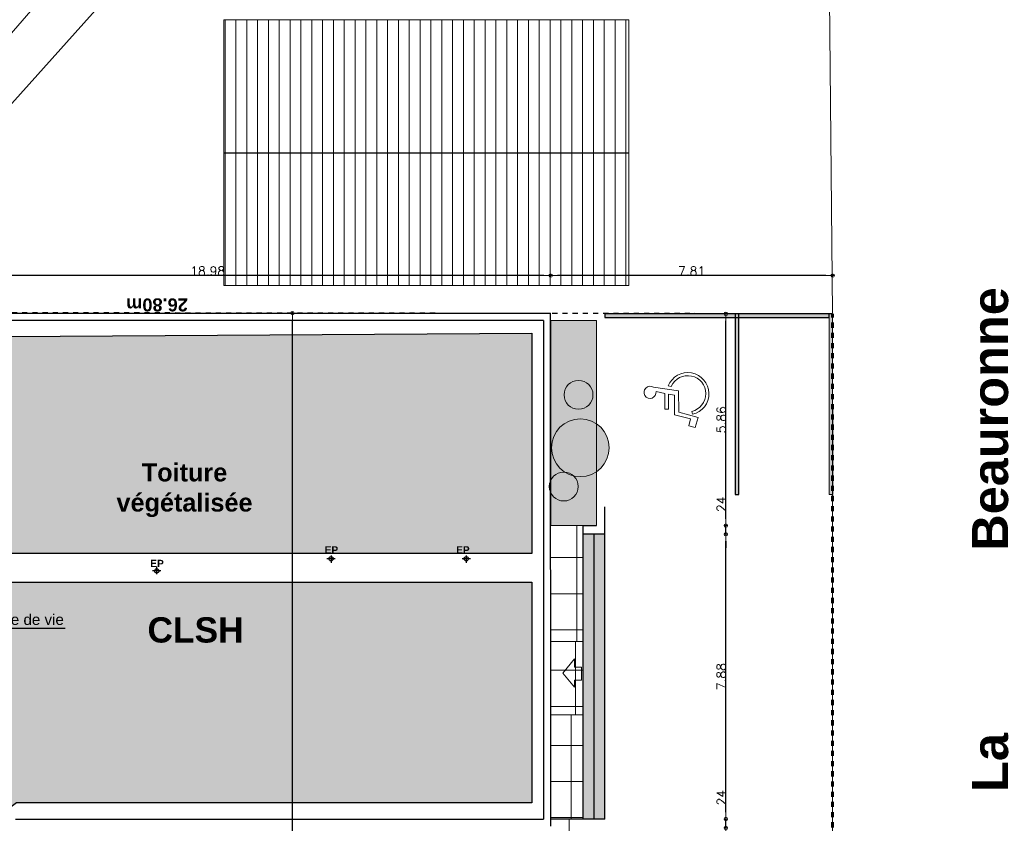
# Model space of a CAD drawing. Extents: x -155768 to 32626, y 53734 to 472609.
# Tile 17 of 33: x -92268 to -65009, y 136812 to 159054. Entities that reach past the tile are written whole.
import ezdxf

# ---------------------------------------------------------------- set-up
doc = ezdxf.new("R2010")
doc.units = 0
doc.header["$MEASUREMENT"] = 0
doc.linetypes.add('Traits', pattern=[282.222223, 141.111112, -141.111112])
for name, color, linetype in [('Cotat 1_200', 7, 'Continuous'), ('Escalier', 7, 'Continuous'), ('Hachures 2D', 7, 'Continuous'), ('Lignes2D', 7, 'Continuous'), ('Limites', 7, 'Continuous'), ('Mobiliers', 7, 'Continuous'), ('Murs Périphériques', 7, 'Continuous'), ('Plancher béton', 7, 'Continuous'), ('Sols Exter', 7, 'Continuous'), ('Texte 2D', 7, 'Continuous'), ('Toiture Terrasse', 253, 'Continuous'), ('Voirie nouvelle', 7, 'Continuous'), ('Voirie éxistante', 7, 'Continuous')]:
    doc.layers.add(name, color=color, linetype=linetype)
doc.styles.get("Standard").update_dxf_attribs({"font": 'txt', "bigfont": 'BIGFONT.SHX'})
doc.styles.add('STYLE_GENERE_1', font='arial.ttf')
doc.styles.add('STYLE_GENERE_4', font='arialbd.ttf')
doc.dimstyles.new('STYLE_GENERE__2', dxfattribs={"dimtxt": 250, "dimasz": 190, "dimexe": 0.18, "dimexo": 0, "dimgap": 0.09, "dimtad": 1, "dimlfac": 0.001, "dimzin": 0, "dimdsep": 46, "dimtxsty": 'Standard', "dimblk": 'ARROWHEAD_7', "dimcen": 0.09, "dimclrd": 256, "dimclre": 256, "dimclrt": 256, "dimadec": 0, "dimazin": 0, "dimtfac": 1, "dimtmove": 0, "dimatfit": 3, "dimfxl": 1, "dimfxlon": 1, "dimtolj": 1, "dimtzin": 0, "dimlwe": -1, "dimarcsym": 0})

# ---------------------------------------------------------------- blocks, each defined once
blk = doc.blocks.new('Symb Handicapé 12', base_point=(-22621, 257556))
at = {"layer": 'Voirie nouvelle', "color": 164, "linetype": 'Continuous', "lineweight": 18}
for p, q in [((-22879, 258434), (-22785, 257736)), ((-22712, 258115), (-22761, 258357)), ((-22916, 258024), (-22905, 257938)), ((-22275, 258113), (-22712, 258115)), ((-22657, 257848), (-22692, 258019)), ((-22692, 258019), (-22275, 258017)), ((-22275, 258017), (-22275, 258113)), ((-22785, 257736), (-22191, 257733)), ((-22113, 257846), (-22657, 257848)), ((-22191, 257733), (-22045, 257196)), ((-22005, 257407), (-22113, 257846)), ((-22132, 257352), (-22213, 257370)), ((-21811, 257449), (-22005, 257407)), ((-21769, 257280), (-21811, 257449)), ((-22045, 257196), (-21769, 257280))]:
    blk.add_line(p, q, dxfattribs=at)
for centre, major_axis, start_param, end_param in [((-22740, 258526), (167, 0), 4.583801, 10.008202), ((-22701, 257481), (584, 0), 1.947533, 6.059917), ((-22701, 257481), (500, 0), 1.989195, 6.059917)]:
    blk.add_ellipse(centre, major_axis=major_axis, ratio=0.999933, start_param=start_param, end_param=end_param, dxfattribs=at)
blk = doc.blocks.new('ARROWHEAD_7')
at = {"color": 0, "linetype": 'Continuous', "lineweight": 0}
for p, q in [((0, 0), (-1, 0)), ((-0.25, 0), (0.25, 0)), ((0, -0.25), (0, 0.25))]:
    blk.add_line(p, q, dxfattribs=at)
blk.add_circle((0, 0), 0.25, dxfattribs=at)
blk = doc.blocks.new('*D189', base_point=(-22621, 257556))
at = {"layer": 'Cotat 1_200', "transparency": 16777216}
for p, q in [((-77569, 151970), (-77569, 151972)), ((-69762, 151970), (-69762, 151972))]:
    blk.add_line(p, q, dxfattribs=at)
at = {"layer": 'Cotat 1_200', "lineweight": -2, "transparency": 16777216}
blk.add_line((-69952, 151971), (-77379, 151971), dxfattribs=at)
at = {"layer": 'Defpoints', "color": 0, "linetype": 'Continuous', "transparency": 16777216}
for p in [(-77569, 151971), (-77569, 150933), (-69762, 150913)]:
    blk.add_point(p, dxfattribs=at)
at = {"layer": 'Cotat 1_200', "linetype": 'Continuous', "lineweight": -2, "transparency": 16777216, "xscale": 190, "yscale": 190, "zscale": 190, "rotation": 180}
blk.add_blockref('ARROWHEAD_7', (-77569, 151971), dxfattribs=at)
at = {"layer": 'Cotat 1_200', "linetype": 'Continuous', "lineweight": -2, "transparency": 16777216, "xscale": 190, "yscale": 190, "zscale": 190}
blk.add_blockref('ARROWHEAD_7', (-69762, 151971), dxfattribs=at)
at = {"layer": 'Cotat 1_200', "linetype": 'Continuous', "transparency": 16777216, "insert": (-73666, 152096), "char_height": 250, "attachment_point": 5}
blk.add_mtext('\\A1;7.81', dxfattribs=at)
blk = doc.blocks.new('*D190', base_point=(-22621, 257556))
at = {"layer": 'Cotat 1_200', "transparency": 16777216}
for p, q in [((-96554, 151970), (-96554, 151972)), ((-77569, 151970), (-77569, 151972))]:
    blk.add_line(p, q, dxfattribs=at)
at = {"layer": 'Cotat 1_200', "lineweight": -2, "transparency": 16777216}
blk.add_line((-77759, 151971), (-96364, 151971), dxfattribs=at)
at = {"layer": 'Defpoints', "color": 0, "linetype": 'Continuous', "transparency": 16777216}
for p in [(-96554, 151971), (-96554, 150947), (-77569, 150933)]:
    blk.add_point(p, dxfattribs=at)
at = {"layer": 'Cotat 1_200', "linetype": 'Continuous', "lineweight": -2, "transparency": 16777216, "xscale": 190, "yscale": 190, "zscale": 190, "rotation": 180}
blk.add_blockref('ARROWHEAD_7', (-96554, 151971), dxfattribs=at)
at = {"layer": 'Cotat 1_200', "linetype": 'Continuous', "lineweight": -2, "transparency": 16777216, "xscale": 190, "yscale": 190, "zscale": 190}
blk.add_blockref('ARROWHEAD_7', (-77569, 151971), dxfattribs=at)
at = {"layer": 'Cotat 1_200', "linetype": 'Continuous', "transparency": 16777216, "insert": (-87062, 152096), "char_height": 250, "attachment_point": 5}
blk.add_mtext('\\A1;18.98', dxfattribs=at)
blk = doc.blocks.new('*D201', base_point=(-22621, 257556))
at = {"layer": 'Cotat 1_200', "lineweight": -2, "transparency": 16777216}
for p, q in [((-72718, 137120), (-72718, 137727)), ((-72718, 136684), (-72718, 136930)), ((-72718, 136494), (-72718, 136304))]:
    blk.add_line(p, q, dxfattribs=at)
at = {"layer": 'Cotat 1_200', "transparency": 16777216}
for p, q in [((-72719, 136930), (-72718, 136930)), ((-72719, 136684), (-72718, 136684))]:
    blk.add_line(p, q, dxfattribs=at)
at = {"layer": 'Defpoints', "color": 0, "linetype": 'Continuous', "transparency": 16777216}
for p in [(-76067, 136930), (-72718, 136930), (-76059, 136684)]:
    blk.add_point(p, dxfattribs=at)
at = {"layer": 'Cotat 1_200', "linetype": 'Continuous', "lineweight": -2, "transparency": 16777216, "xscale": 190, "yscale": 190, "zscale": 190}
for p, rotation in [((-72718, 136930), 270), ((-72718, 136684), 90)]:
    blk.add_blockref('ARROWHEAD_7', p, dxfattribs=dict(at, rotation=rotation))
at = {"layer": 'Cotat 1_200', "linetype": 'Continuous', "transparency": 16777216, "insert": (-72843, 137519), "char_height": 250, "attachment_point": 5, "rotation": 90}
blk.add_mtext('\\A1;\\A1;24', dxfattribs=at)
blk = doc.blocks.new('*D202', base_point=(-22621, 257556))
at = {"layer": 'Cotat 1_200', "transparency": 16777216}
for p, q in [((-72719, 144812), (-72718, 144812)), ((-72719, 136930), (-72718, 136930))]:
    blk.add_line(p, q, dxfattribs=at)
at = {"layer": 'Cotat 1_200', "lineweight": -2, "transparency": 16777216}
blk.add_line((-72718, 137120), (-72718, 144622), dxfattribs=at)
at = {"layer": 'Defpoints', "color": 0, "linetype": 'Continuous', "transparency": 16777216}
for p in [(-76067, 144812), (-72718, 144812), (-76067, 136930)]:
    blk.add_point(p, dxfattribs=at)
at = {"layer": 'Cotat 1_200', "linetype": 'Continuous', "lineweight": -2, "transparency": 16777216, "xscale": 190, "yscale": 190, "zscale": 190}
for p, rotation in [((-72718, 144812), 90), ((-72718, 136930), 270)]:
    blk.add_blockref('ARROWHEAD_7', p, dxfattribs=dict(at, rotation=rotation))
at = {"layer": 'Cotat 1_200', "linetype": 'Continuous', "transparency": 16777216, "insert": (-72843, 140871), "char_height": 250, "attachment_point": 5, "rotation": 90}
blk.add_mtext('\\A1;7.88', dxfattribs=at)
blk = doc.blocks.new('*D203', base_point=(-22621, 257556))
at = {"layer": 'Cotat 1_200', "lineweight": -2, "transparency": 16777216}
for p, q in [((-72718, 145242), (-72718, 145849)), ((-72718, 144812), (-72718, 145052)), ((-72718, 144622), (-72718, 144432))]:
    blk.add_line(p, q, dxfattribs=at)
at = {"layer": 'Cotat 1_200', "transparency": 16777216}
for p, q in [((-72719, 145052), (-72718, 145052)), ((-72719, 144812), (-72718, 144812))]:
    blk.add_line(p, q, dxfattribs=at)
at = {"layer": 'Defpoints', "color": 0, "linetype": 'Continuous', "transparency": 16777216}
for p in [(-76667, 145052), (-72718, 145052), (-76067, 144812)]:
    blk.add_point(p, dxfattribs=at)
at = {"layer": 'Cotat 1_200', "linetype": 'Continuous', "lineweight": -2, "transparency": 16777216, "xscale": 190, "yscale": 190, "zscale": 190}
for p, rotation in [((-72718, 145052), 270), ((-72718, 144812), 90)]:
    blk.add_blockref('ARROWHEAD_7', p, dxfattribs=dict(at, rotation=rotation))
at = {"layer": 'Cotat 1_200', "linetype": 'Continuous', "transparency": 16777216, "insert": (-72843, 145641), "char_height": 250, "attachment_point": 5, "rotation": 90}
blk.add_mtext('\\A1;24', dxfattribs=at)
blk = doc.blocks.new('*D204', base_point=(-22621, 257556))
at = {"layer": 'Cotat 1_200', "transparency": 16777216}
for p, q in [((-72719, 150913), (-72718, 150913)), ((-72719, 145052), (-72718, 145052))]:
    blk.add_line(p, q, dxfattribs=at)
at = {"layer": 'Cotat 1_200', "lineweight": -2, "transparency": 16777216}
blk.add_line((-72718, 145242), (-72718, 150723), dxfattribs=at)
at = {"layer": 'Defpoints', "color": 0, "linetype": 'Continuous', "transparency": 16777216}
for p in [(-76061, 150913), (-72718, 150913), (-76667, 145052)]:
    blk.add_point(p, dxfattribs=at)
at = {"layer": 'Cotat 1_200', "linetype": 'Continuous', "lineweight": -2, "transparency": 16777216, "xscale": 190, "yscale": 190, "zscale": 190}
for p, rotation in [((-72718, 150913), 90), ((-72718, 145052), 270)]:
    blk.add_blockref('ARROWHEAD_7', p, dxfattribs=dict(at, rotation=rotation))
at = {"layer": 'Cotat 1_200', "linetype": 'Continuous', "transparency": 16777216, "insert": (-72843, 147983), "char_height": 250, "attachment_point": 5, "rotation": 90}
blk.add_mtext('\\A1;5.86', dxfattribs=at)
blk = doc.blocks.new('*D205', base_point=(-22621, 257556))
at = {"layer": 'Cotat 1_200', "transparency": 16777216}
for p, q in [((-84716, 150933), (-84717, 150933)), ((-84716, 116476), (-84717, 116476))]:
    blk.add_line(p, q, dxfattribs=at)
at = {"layer": 'Cotat 1_200', "lineweight": -2, "transparency": 16777216}
blk.add_line((-84717, 116666), (-84717, 150743), dxfattribs=at)
at = {"layer": 'Defpoints', "color": 0, "linetype": 'Continuous', "transparency": 16777216}
for p in [(-84717, 150933), (-77569, 150933), (-83882, 116476)]:
    blk.add_point(p, dxfattribs=at)
at = {"layer": 'Cotat 1_200', "linetype": 'Continuous', "lineweight": -2, "transparency": 16777216, "xscale": 190, "yscale": 190, "zscale": 190}
for p, rotation in [((-84717, 150933), 90), ((-84717, 116476), 270)]:
    blk.add_blockref('ARROWHEAD_7', p, dxfattribs=dict(at, rotation=rotation))
at = {"layer": 'Cotat 1_200', "linetype": 'Continuous', "lineweight": 20, "transparency": 16777216, "insert": (-84842, 133705), "char_height": 250, "attachment_point": 5, "rotation": 90}
blk.add_mtext('\\A1;34.46', dxfattribs=at)

msp = doc.modelspace()

# ---------------------------------------------------------------- hatches: boundary and pattern name
at = {"layer": 'Mobiliers', "linetype": 'Continuous', "lineweight": 9}
msp.add_hatch(color=81, dxfattribs=at).paths.add_polyline_path([(-77562.618, 145052.131), (-76301.317, 145052.131), (-76301.317, 150728.441), (-77562.618, 150728.441)])
h = msp.add_hatch(color=73, dxfattribs=at)
edge = h.paths.add_edge_path()
edge.add_arc((-76797.035, 148671.341), 400, 90, 270)
edge.add_arc((-76797.035, 148671.341), 400, 270, 450)
h = msp.add_hatch(color=73, dxfattribs=at)
edge = h.paths.add_edge_path()
edge.add_arc((-76746.257, 147206.87), 800, 90, 270)
edge.add_arc((-76746.257, 147206.87), 800, 270, 450)
h = msp.add_hatch(color=73, dxfattribs=at)
edge = h.paths.add_edge_path()
edge.add_arc((-77205.423, 146133.501), 400, 90, 270)
edge.add_arc((-77205.423, 146133.501), 400, 270, 450)
h = msp.add_hatch(dxfattribs=at)
h.set_pattern_fill('GRILLE_100_100', color=8, angle=90, style=0, pattern_type=2)
h.set_pattern_definition([(90, (-76840.4, 142165.7), (-1000, 6e-14), []), (180, (-76840.4, 142165.7), (-6e-14, -1000), [])])
h.paths.add_polyline_path([(-77564.794, 141847.93), (-77564.794, 145052.131), (-76666.653, 145052.131), (-76666.653, 141847.93)], flags=0)
at = {"layer": 'Mobiliers', "linetype": 'Continuous', "lineweight": 15}
h = msp.add_hatch(dxfattribs=at)
h.set_pattern_fill('GRILLE_100_100', color=250, angle=90, style=0, pattern_type=2)
h.set_pattern_definition([(270, (-76882.2, 141045.3), (-1000, 6e-14), []), (1e-14, (-76882.2, 141045.3), (6e-14, 1000), [])])
h.paths.add_polyline_path([(-77562.541, 139816.749), (-76666.653, 139816.749), (-76666.653, 141847.93), (-77562.541, 141847.93)])
at = {"layer": 'Mobiliers', "linetype": 'Continuous', "lineweight": 9}
h = msp.add_hatch(dxfattribs=at)
h.set_pattern_fill('GRILLE_100_100', color=8, angle=90, style=0, pattern_type=2)
h.set_pattern_definition([(90, (-76999.2, 137968.5), (-1000, 6e-14), []), (180, (-76999.2, 137968.5), (-6e-14, -1000), [])])
h.paths.add_polyline_path([(-77562.541, 136930.191), (-77562.541, 139816.749), (-76666.653, 139816.749), (-76666.653, 136930.191)], flags=0)
at = {"layer": 'Murs Périphériques', "linetype": 'Continuous', "lineweight": 20}
h = msp.add_hatch(dxfattribs=at)
h.set_pattern_fill('HACHURE_TOIT_1', color=251, angle=90, style=0, pattern_type=2)
h.set_pattern_definition([(270, (-76383.57, 156672.58), (-300, 2e-14), [])])
h.paths.add_polyline_path([(-86612.614, 151695.476), (-86612.614, 159052.79), (-75404.834, 159052.79), (-75404.834, 151695.476)])
at = {"layer": 'Murs Périphériques', "linetype": 'Continuous', "lineweight": 15}
for points in [[(-76465.921, 139849.22), (-76465.921, 141856.712), (-76398.85, 141856.712), (-76398.85, 139849.22)], [(-76162.947, 139849.22), (-76162.947, 141856.712), (-76095.876, 141856.712), (-76095.876, 139849.22)]]:
    msp.add_hatch(color=250, dxfattribs=at).paths.add_polyline_path(points, flags=0)
at = {"layer": 'Sols Exter', "linetype": 'Continuous', "lineweight": 9}
msp.add_hatch(color=9, dxfattribs=at).paths.add_polyline_path([(-76666.653, 136930.191), (-76666.653, 144812.131), (-76066.653, 144812.131), (-76066.653, 136930.191)])
at = {"layer": 'Toiture Terrasse', "true_color": 0x5c5c5c}
h = msp.add_hatch(dxfattribs=at)
h.set_pattern_fill('ANSI31', color=251, scale=10)
h.set_pattern_definition([(45, (-87820.251, 146976.8683), (-0.883883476, 0.883883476), [])])
h.paths.add_polyline_path([(-78086.627, 150381.44), (-92594.328, 150283.45), (-92594.328, 147717.964), (-95173.494, 147738.094), (-97819.112, 145762.547), (-99446.534, 148017.518), (-108320.483, 141356.573), (-104588.281, 136369.665), (-93985.963, 144281.406), (-78086.627, 144281.406)])
h.paths.add_polyline_path([(-78086.627, 143481.406), (-93720.376, 143481.406), (-104108.938, 135729.175), (-100676.77, 131143.166), (-92356.248, 137380.621), (-78086.627, 137381.372)])
h.paths.add_polyline_path([(-83877.714, 144170.395), (-83404.999, 144170.395), (-83404.999, 144582.537), (-83877.714, 144582.537)], flags=25)
h.paths.add_polyline_path([(-80238.234, 144170.395), (-79765.519, 144170.395), (-79765.519, 144582.537), (-80238.234, 144582.537)], flags=25)
at = {"layer": 'Voirie nouvelle', "linetype": 'Continuous'}
for points in [[(-69862.363, 150812.94), (-69862.363, 150912.939), (-76065.547, 150912.939), (-76065.547, 150812.94)], [(-72457.582, 145912.335), (-72357.583, 145912.432), (-72362.411, 150912.867), (-72462.41, 150912.771)]]:
    msp.add_hatch(color=256, dxfattribs=at).paths.add_polyline_path(points)
at = {"layer": 'Voirie nouvelle', "linetype": 'Continuous', "lineweight": 60}
msp.add_hatch(color=255, dxfattribs=at).paths.add_polyline_path([(-69857.583, 145912.298), (-69757.584, 145912.395), (-69762.412, 150912.83), (-69862.411, 150912.734)])

# ---------------------------------------------------------------- linework, layer by layer
at = {"layer": 'Escalier', "linetype": 'Continuous'}
for p, q in [((-76066.653, 136930.597), (-76066.653, 145572.731)), ((-76666.653, 136930.191), (-76666.653, 145052.131)), ((-76666.653, 145052.131), (-76301.317, 145052.131)), ((-76066.653, 144812.131), (-76670.844, 144812.131)), ((-76366.653, 136930.516), (-76366.653, 144812.131)), ((-76066.653, 136930.597), (-77562.541, 136930.191))]:
    msp.add_line(p, q, dxfattribs=at)
at = {"layer": 'Hachures 2D', "color": 251, "linetype": 'Continuous', "lineweight": 20, "flags": 128}
msp.add_lwpolyline([(-76712.395, 141136.202), (-76907.513, 141136.202), (-76907.513, 141362.424), (-77227.719, 140965.9), (-76907.513, 140578.388), (-76907.513, 140771.37), (-76712.395, 140771.37)], close=True, dxfattribs=at)
at = {"layer": 'Lignes2D', "color": 59, "linetype": 'Continuous', "lineweight": 20}
for p, q in [((-77562.541, 136930.191), (-76066.653, 136930.191)), ((-77059.046, 125059.954), (-77059.046, 136930.191))]:
    msp.add_line(p, q, dxfattribs=at)
at = {"layer": 'Limites', "color": 32, "linetype": 'Traits', "lineweight": 60, "flags": 128}
msp.add_lwpolyline([(-69764.222, 117225.991), (-69762.41, 150912.939)], dxfattribs=at)
at = {"layer": 'Mobiliers', "color": 59, "linetype": 'Continuous', "lineweight": 20, "flags": 128}
for points in [[(-77562.618, 145052.131), (-76301.317, 145052.131), (-76301.317, 150728.441), (-77562.618, 150728.441)], [(-77562.541, 139816.749), (-76666.653, 139816.749), (-76666.653, 141847.93), (-77562.541, 141847.93)]]:
    msp.add_lwpolyline(points, close=True, dxfattribs=at)
for points in [[(-76797.035, 149071.341, 1), (-76797.035, 148271.341, 1)], [(-76746.257, 148006.87, 1), (-76746.257, 146406.87, 1)], [(-77205.423, 146533.501, 1), (-77205.423, 145733.501, 1)]]:
    msp.add_lwpolyline(points, format="xyb", close=True, dxfattribs=at)
at = {"layer": 'Murs Périphériques', "linetype": 'Continuous'}
for p, q in [((-96543.499, 150933.073), (-77569.323, 150933.069)), ((-77562.242, 136730.191), (-77569.323, 150933.069)), ((-96476.67, 150733.3), (-77762.541, 150733.3)), ((-77762.541, 150733.073), (-77762.541, 136930.191)), ((-92379.912, 136930.191), (-77762.541, 136930.191))]:
    msp.add_line(p, q, dxfattribs=at)
at = {"layer": 'Murs Périphériques', "color": 59, "linetype": 'Continuous', "lineweight": 20, "flags": 128}
msp.add_lwpolyline([(-86612.614, 151695.476), (-86612.614, 159052.79), (-75404.834, 159052.79), (-75404.834, 151695.476)], close=True, dxfattribs=at)
at = {"layer": 'Plancher béton', "linetype": 'Continuous'}
msp.add_line((-86599.679, 155373.208), (-75406.399, 155373.208), dxfattribs=at)
at = {"layer": 'Sols Exter', "color": 59, "linetype": 'Continuous', "lineweight": 20, "flags": 128}
msp.add_lwpolyline([(-76666.653, 136930.191), (-76666.653, 144812.131), (-76066.653, 144812.131), (-76066.653, 136930.191)], close=True, dxfattribs=at)
at = {"layer": 'Toiture Terrasse', "color": 59, "linetype": 'Continuous', "lineweight": 20}
for p, q in [((-78086.627, 144281.406), (-93973.122, 144281.406)), ((-78086.627, 143481.406), (-93720.376, 143481.406))]:
    msp.add_line(p, q, dxfattribs=at)
at = {"layer": 'Toiture Terrasse', "color": 5, "linetype": 'Continuous', "lineweight": 25}
for p, q in [((-83647.935, 144222.939), (-83647.935, 144023.517)), ((-79905.397, 144222.939), (-79905.397, 144023.517)), ((-83534.138, 144133.29), (-83761.731, 144133.29)), ((-79791.601, 144133.29), (-80019.194, 144133.29)), ((-88361.663, 143796.604), (-88589.256, 143796.604)), ((-88475.46, 143706.954), (-88475.46, 143906.376))]:
    msp.add_line(p, q, dxfattribs=at)
at = {"layer": 'Toiture Terrasse', "color": 18, "true_color": 0x000000}
msp.add_line((-91004.85, 142200.451), (-96096.469, 142200.451), dxfattribs=at)
at = {"layer": 'Toiture Terrasse'}
for points in [[(-92594.328, 150283.45), (-78086.627, 150381.44), (-78086.627, 144281.406), (-93973.122, 144281.406), (-104588.281, 136369.665), (-108320.483, 141356.573), (-99446.534, 148017.518), (-97819.112, 145762.547), (-95173.494, 147738.094), (-92594.328, 147717.964), (-92594.328, 150283.45)], [(-104108.938, 135729.175), (-93720.376, 143481.406), (-78086.627, 143481.406), (-78086.627, 137381.372), (-92356.248, 137380.621), (-100676.77, 131143.166), (-104108.938, 135729.175)]]:
    msp.add_lwpolyline(points, dxfattribs=at)
at = {"layer": 'Toiture Terrasse', "color": 5, "linetype": 'Continuous', "lineweight": 25}
for centre in [(-83647.986, 144133.29), (-79905.449, 144133.29), (-88475.512, 143796.604)]:
    msp.add_circle(centre, 60, dxfattribs=at)
at = {"layer": 'Voirie nouvelle', "linetype": 'Continuous', "flags": 128}
for points in [[(-69862.363, 150812.94), (-69862.363, 150912.939), (-76065.547, 150912.939), (-76065.547, 150812.94)], [(-72457.582, 145912.335), (-72357.583, 145912.432), (-72362.411, 150912.867), (-72462.41, 150912.771)]]:
    msp.add_lwpolyline(points, close=True, dxfattribs=at)
at = {"layer": 'Voirie nouvelle', "color": 59, "linetype": 'Continuous', "lineweight": 20, "flags": 128}
msp.add_lwpolyline([(-69857.583, 145912.298), (-69757.584, 145912.395), (-69762.412, 150912.83), (-69862.411, 150912.734)], close=True, dxfattribs=at)
at = {"layer": 'Voirie éxistante', "color": 59, "linetype": 'Continuous', "lineweight": 20}
for p, q in [((-69898.27, 164181.774), (-69762.557, 150927.2)), ((-94511.715, 156373.306), (-91517.501, 159811.973)), ((-69764.222, 117225.991), (-69762.41, 150912.939))]:
    msp.add_line(p, q, dxfattribs=at)
at = {"layer": 'Voirie éxistante', "linetype": 'Continuous'}
msp.add_line((-86768.352, 163116), (-96559.504, 152192.959), dxfattribs=at)
at = {"layer": 'Voirie éxistante', "linetype": 'Traits', "flags": 128}
msp.add_lwpolyline([(-69762.41, 150912.939), (-96584.234, 150947.341)], dxfattribs=at)

# ---------------------------------------------------------------- block references
at = {"layer": 'Voirie nouvelle', "linetype": 'Continuous', "xscale": -1, "rotation": 90}
msp.add_blockref('Symb Handicapé 12', (-73846.029, 148621.616), dxfattribs=at)

# ---------------------------------------------------------------- texts
at = {"layer": 'Texte 2D', "color": 32, "linetype": 'Continuous', "lineweight": 60, "insert": (-88466.162, 151163.385), "char_height": 359.9998, "attachment_point": 5, "rotation": 180, "style": 'STYLE_GENERE_4'}
msp.add_mtext('{26.80m}', dxfattribs=at)
at = {"layer": 'Texte 2D', "linetype": 'Continuous', "insert": (-65397.292, 136592.387), "char_height": 999.99984, "attachment_point": 5, "rotation": 90, "style": 'STYLE_GENERE_4'}
msp.add_mtext('{Avenue            De            La             Beauronne}', dxfattribs=at)
at = {"layer": 'Texte 2D', "linetype": 'Continuous', "insert": (-87705.542, 146030.311), "char_height": 500, "width": 4155.05708, "attachment_point": 5, "style": 'STYLE_GENERE_4'}
msp.add_mtext('Toiture végétalisée', dxfattribs=at)
at = {"layer": 'Texte 2D', "color": 7, "linetype": 'Continuous', "lineweight": 20, "true_color": 0xf2f2f2, "insert": (-94003.822, 142406.29), "char_height": 300, "width": 3808.23305, "attachment_point": 4, "style": 'STYLE_GENERE_1'}
msp.add_mtext('Axe ligne de vie', dxfattribs=at)
at = {"layer": 'Texte 2D', "linetype": 'Continuous', "insert": (-87399.297, 142159.603), "char_height": 700, "attachment_point": 5, "style": 'STYLE_GENERE_4'}
msp.add_mtext('CLSH', dxfattribs=at)
at = {"layer": 'Toiture Terrasse', "color": 5, "linetype": 'Continuous', "lineweight": 25, "char_height": 200, "attachment_point": 5, "style": 'STYLE_GENERE_4'}
for insert in [(-83637.604, 144379.604), (-79998.125, 144379.604), (-88465.13, 144004.574)]:
    msp.add_mtext('{EP}', dxfattribs=dict(at, insert=insert))

# ---------------------------------------------------------------- dimensions: what is measured, and where the dimension line sits
at = {"layer": 'Cotat 1_200', "linetype": 'Continuous'}
for base, p1, p2, angle, picture, middle in [((-96554.179, 151971.325), (-77569.323, 150933.069), (-96554.179, 150947.341), 180, '*D190', (-87061.751, 152096.415)), ((-77569.323, 151971.325), (-69762.41, 150912.939), (-77569.323, 150933.069), 180, '*D189', (-73665.867, 152096.415)), ((-72717.757, 150912.939), (-76666.653, 145052.131), (-76060.915, 150912.939), 90, '*D204', (-72842.847, 147982.535)), ((-72717.757, 144812.131), (-76066.653, 136930.191), (-76066.653, 144812.131), 90, '*D202', (-72842.847, 140871.161))]:
    dim = msp.add_linear_dim(base=base, p1=p1, p2=p2, angle=angle, dimstyle='STYLE_GENERE__2', dxfattribs=at)
    dim.commit()
    dim.dimension.update_dxf_attribs({"geometry": picture, "text_midpoint": middle})
at = {"layer": 'Cotat 1_200', "color": 59, "linetype": 'Continuous', "lineweight": 20}
dim = msp.add_linear_dim(base=(-84717.144, 150933.069), p1=(-83881.746, 116475.933), p2=(-77569.323, 150933.069), angle=90, dimstyle='STYLE_GENERE__2', dxfattribs=at)
dim.commit()
dim.dimension.update_dxf_attribs({"geometry": '*D205', "text_midpoint": (-84842.234, 133704.501)})
at = {"layer": 'Cotat 1_200', "linetype": 'Continuous'}
dim = msp.add_linear_dim(base=(-72717.757, 145052.131), p1=(-76066.653, 144812.131), p2=(-76666.653, 145052.131), angle=90, dimstyle='STYLE_GENERE__2', override={"dimdec": 0, "dimlfac": 0.1}, dxfattribs=at)
dim.commit()
dim.dimension.update_dxf_attribs({"geometry": '*D203', "text_midpoint": (-72842.847, 145640.554)})
dim = msp.add_linear_dim(base=(-72717.757, 136930.191), p1=(-76059.423, 136684.401), p2=(-76066.653, 136930.191), angle=90, text='\\A1;24', dimstyle='STYLE_GENERE__2', dxfattribs=at)
dim.commit()
dim.dimension.update_dxf_attribs({"geometry": '*D201', "text_midpoint": (-72842.847, 137518.614)})

doc.saveas('drawing.dxf')
